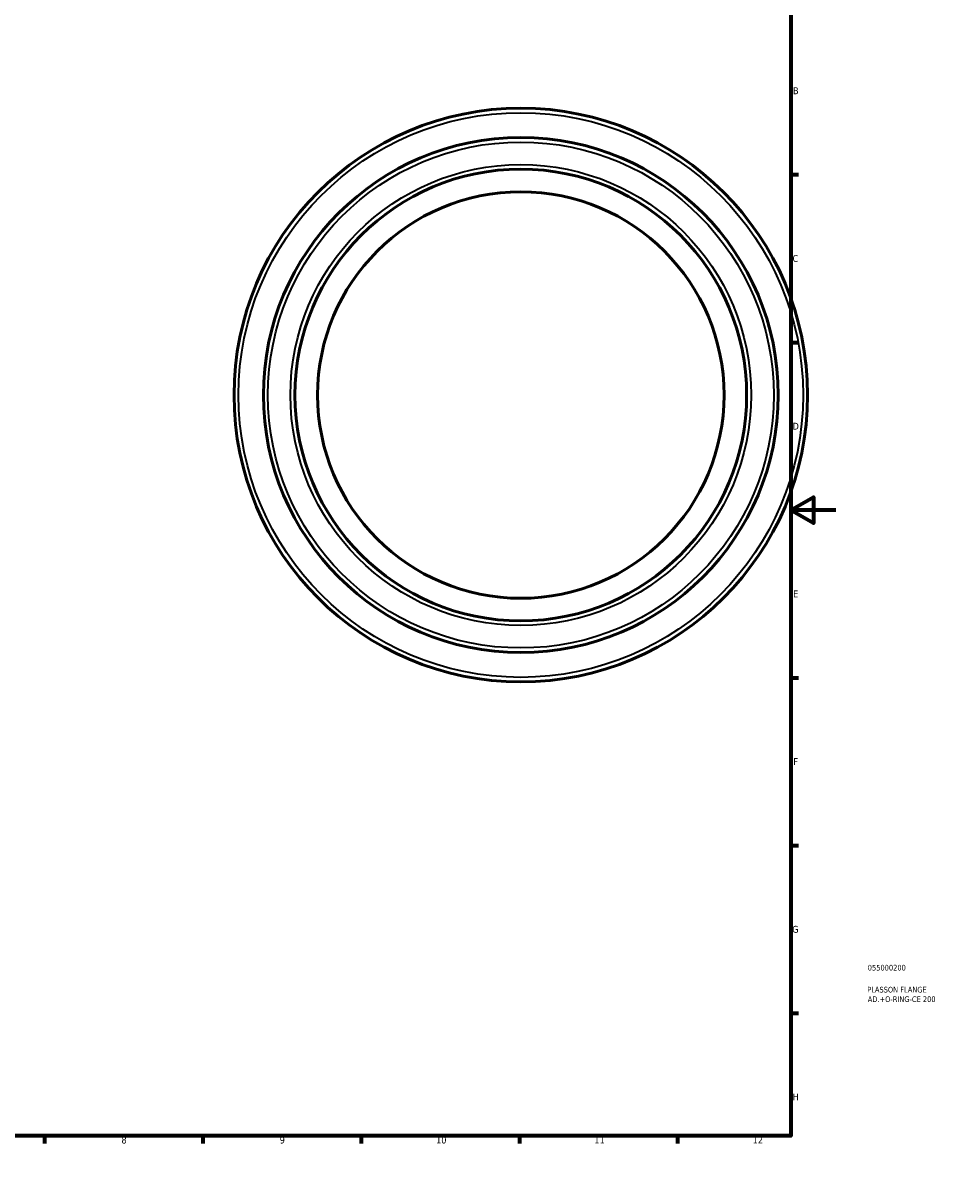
# Model space of a CAD drawing. Header units: millimetres. Extents: x -102 to 886, y -153 to 903.
# Tile 2 of 4: x 481 to 886, y 0 to 513. Entities that reach past the tile are written whole.
import ezdxf

# ---------------------------------------------------------------- set-up
doc = ezdxf.new("R2010")
doc.units = ezdxf.units.MM
for name, color, linetype, lineweight in [('Border (ANSI)', 7, 'Continuous', 70), ('Title (ISO)', 7, 'Continuous', 50), ('Visible (ANSI)', 7, 'Continuous', 50), ('Visible Narrow (ANSI)', 7, 'Continuous', 35)]:
    doc.layers.add(name, color=color, linetype=linetype, lineweight=lineweight)
doc.styles.add('Note Text (ANSI)', font='tahoma.ttf')
doc.styles.add('Note Text (ISO)', font='tahoma.ttf')

# ---------------------------------------------------------------- blocks, each defined once
blk = doc.blocks.new('Borders Default Border')
at = {"layer": 'Border (ANSI)'}
for p, q in [((70.08, 574), (70.08, 577.45)), ((140.17, 574), (140.17, 577.45)), ((210.25, 574), (210.25, 577.45)), ((280.33, 574), (280.33, 577.45)), ((350.42, 574), (350.42, 577.45)), ((490.58, 574), (490.58, 577.45)), ((560.67, 574), (560.67, 577.45)), ((630.75, 574), (630.75, 577.45)), ((700.83, 574), (700.83, 577.45)), ((770.92, 574), (770.92, 577.45)), ((20, 519.75), (16.55, 519.75)), ((821, 519.75), (824.45, 519.75)), ((20, 445.5), (16.55, 445.5)), ((821, 445.5), (824.45, 445.5)), ((20, 371.25), (16.55, 371.25)), ((821, 371.25), (824.45, 371.25)), ((20, 222.75), (16.55, 222.75)), ((821, 222.75), (824.45, 222.75)), ((20, 148.5), (16.55, 148.5)), ((821, 148.5), (824.45, 148.5)), ((20, 74.25), (16.55, 74.25)), ((821, 74.25), (824.45, 74.25)), ((70.08, 20), (70.08, 16.55)), ((140.17, 20), (140.17, 16.55)), ((210.25, 20), (210.25, 16.55)), ((280.33, 20), (280.33, 16.55)), ((350.42, 20), (350.42, 16.55)), ((490.58, 20), (490.58, 16.55)), ((560.67, 20), (560.67, 16.55)), ((630.75, 20), (630.75, 16.55)), ((700.83, 20), (700.83, 16.55)), ((770.92, 20), (770.92, 16.55))]:
    blk.add_line(p, q, dxfattribs=at)
at = {"layer": 'Border (ANSI)', "flags": 128}
for points in [[(420.5, 594), (420.5, 574), (414.73, 584), (426.27, 584), (420.5, 574)], [(20, 20), (20, 574), (821, 574), (821, 20), (20, 20)], [(0, 297), (20, 297), (10, 302.77), (10, 291.23), (20, 297)], [(841, 297), (821, 297), (831, 302.77), (831, 291.23), (821, 297)], [(420.5, 0), (420.5, 20), (414.73, 10), (426.27, 10), (420.5, 20)]]:
    blk.add_lwpolyline(points, dxfattribs=at)
at = {"layer": 'Border (ANSI)', "attachment_point": 7, "style": 'Note Text (ANSI)'}
for s, insert, char_height in [('1', (34.35, 574.4), 3.05), ('2', (104.2, 574.4), 3.05), ('3', (174.26, 574.34), 3.05), ('4', (244.23, 574.4), 3.05), ('5', (314.48, 574.34), 3.05), ('6', (384.49, 574.34), 3.05), ('7', (454.6, 574.4), 3.05), ('8', (524.63, 574.33), 3.05), ('9', (594.7, 574.34), 3.05), ('10', (663.96, 574.34), 3.048), ('11', (734.04, 574.4), 3.048), ('12', (804.13, 574.4), 3.048), ('A', (16.78, 555.35), 3.05), ('A', (821.63, 555.35), 3.05), ('B', (17.15, 481.1), 3.05), ('B', (821.99, 481.1), 3.05), ('C', (16.95, 406.8), 3.05), ('C', (821.8, 406.8), 3.05), ('D', (16.96, 332.6), 3.05), ('D', (821.81, 332.6), 3.05), ('E', (17.21, 258.35), 3.05), ('E', (822.05, 258.35), 3.05), ('F', (17.29, 184.1), 3.05), ('F', (822.14, 184.1), 3.05), ('G', (16.81, 109.79), 3.05), ('G', (821.66, 109.79), 3.05), ('H', (16.97, 35.6), 3.05), ('H', (821.81, 35.6), 3.05), ('1', (34.35, 16.55), 3.05), ('2', (104.2, 16.55), 3.05), ('3', (174.26, 16.49), 3.05), ('4', (244.23, 16.55), 3.05), ('6', (384.49, 16.49), 3.05), ('7', (454.6, 16.55), 3.05), ('8', (524.63, 16.48), 3.05), ('9', (594.7, 16.49), 3.05), ('10', (663.96, 16.49), 3.048), ('11', (734.04, 16.55), 3.048), ('12', (804.13, 16.55), 3.048), ('5', (314.48, 16.49), 3.05)]:
    blk.add_mtext(s, dxfattribs=dict(at, insert=insert, char_height=char_height))
blk = doc.blocks.new('Title Blocks ISO')
at = {"layer": 'Title (ISO)', "color": 232, "true_color": 0xca0064, "style": 'Note Text (ISO)'}
for tag, p in [('PART_NUMBER_001', (34.08, 73.13)), ('DESCRIPTION_001', (33.84, 63.4)), ('DESCRIPTION_002', (34.09, 59.18))]:
    blk.add_attdef(tag, p, '', height=2.5, dxfattribs=at)

msp = doc.modelspace()

# ---------------------------------------------------------------- linework, layer by layer
at = {"layer": 'Visible (ANSI)'}
for radius in [127, 114, 100, 90]:
    msp.add_circle((701.464, 347.927), radius, dxfattribs=at)
at = {"layer": 'Visible Narrow (ANSI)'}
for radius in [125, 112, 102]:
    msp.add_circle((701.464, 347.927), radius, dxfattribs=at)

# ---------------------------------------------------------------- block references
msp.add_blockref('Borders Default Border', (0, 0))
msp.add_blockref('Title Blocks ISO', (821, 20)).add_auto_attribs({'PART_NUMBER_001': '055000200', 'DESCRIPTION_001': 'PLASSON FLANGE', 'DESCRIPTION_002': 'AD.+O-RING-CE 200'})

doc.saveas('drawing.dxf')
